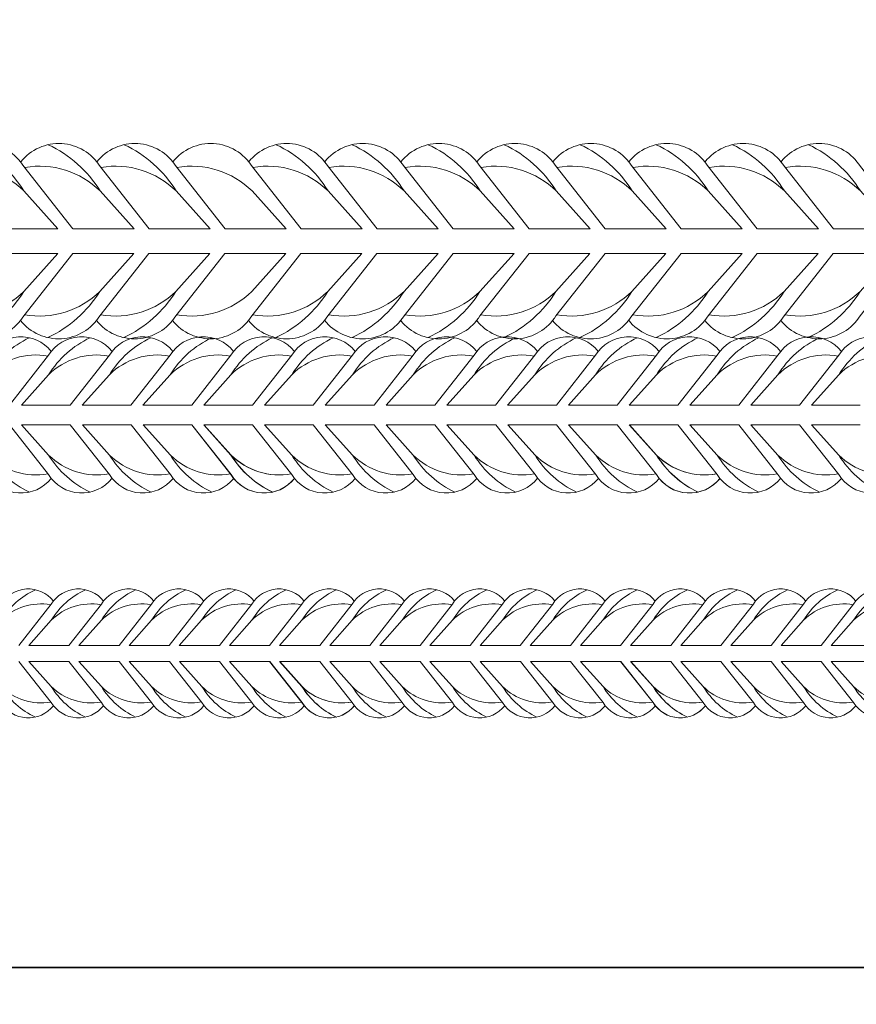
# Model space of a CAD drawing. Extents: x -764262 to 2885205, y 359641 to 616597.
# Tile 29 of 97: x 663198 to 663546, y 429376 to 429785. Entities that reach past the tile are written whole.
import ezdxf

# ---------------------------------------------------------------- set-up
doc = ezdxf.new("R2010")
doc.units = 0
doc.header["$LTSCALE"] = 50
doc.header["$MEASUREMENT"] = 0
doc.layers.get('0').update_dxf_attribs({"linetype": 'CONTINUOUS', "lineweight": 15})
doc.layers.get('DEFPOINTS').update_dxf_attribs({"linetype": 'CONTINUOUS'})
doc.layers.add('gorunus', color=11, linetype='CONTINUOUS')
doc.layers.add('MIM_DUVAR_WALL_50', color=7, linetype='CONTINUOUS', lineweight=30)
doc.styles.add('Arial straight', font='isocpeur.ttf')
doc.dimstyles.new('M 1_25', dxfattribs={"dimtxt": 200, "dimasz": 200, "dimexe": 100, "dimexo": 300, "dimgap": 50, "dimtad": 0, "dimdec": 0, "dimlfac": 0.25, "dimtxsty": 'Arial straight', "dimcen": 1, "dimdle": 100, "dimadec": 0, "dimazin": 0, "dimtfac": 1, "dimtdec": 0, "dimtmove": 0, "dimatfit": 3, "dimldrblk": 'DOTSMALL', "dimfxl": 5, "dimarcsym": 0})

# ---------------------------------------------------------------- blocks, each defined once
blk = doc.blocks.new('8нн')
for points in [[(838844.28, -188517.77), (838860.91, -188496.64, -0.519259), (838887.78, -188495.04, -0.519259)], [(838849.39, -188517.77), (838860.91, -188504.9, -0.146099), (838878.52, -188489.24, 4.502796)], [(838870.02, -188517.77), (838886.65, -188496.64, -0.519259), (838913.51, -188495.04, -0.519259)], [(838875.13, -188517.77), (838886.65, -188504.9, -0.146099), (838904.25, -188489.24, 4.502796)], [(838895.76, -188517.77), (838912.39, -188496.64, -0.519259), (838939.25, -188495.04, -0.519259)], [(838900.87, -188517.77), (838912.39, -188504.9, -0.146099), (838929.99, -188489.24, 4.502796)], [(838921.5, -188517.77), (838938.13, -188496.64, -0.519259), (838964.99, -188495.04, -0.519259)], [(838926.6, -188517.77), (838938.13, -188504.9, -0.146099), (838955.73, -188489.24, 4.502796)], [(838947.24, -188517.77), (838963.86, -188496.64, -0.519259), (838990.73, -188495.04, -0.519259)], [(838952.34, -188517.77), (838963.86, -188504.9, -0.146099), (838981.47, -188489.24, 4.502796)], [(838972.97, -188517.77), (838989.6, -188496.64, -0.519259), (839016.47, -188495.04, -0.519259)], [(838978.08, -188517.77), (838989.6, -188504.9, -0.146099), (839007.21, -188489.24, 4.502796)], [(838998.71, -188517.77), (839015.34, -188496.64, -0.519259), (839042.2, -188495.04, -0.519259)], [(838998.71, -188517.77), (839015.34, -188496.64, -0.519259), (839042.2, -188495.04, -0.519259)], [(839003.82, -188517.77), (839015.34, -188504.9, -0.146099), (839032.94, -188489.24, 4.502796)], [(839003.82, -188517.77), (839015.34, -188504.9, -0.146099), (839032.94, -188489.24, 4.502796)], [(839024.45, -188517.77), (839041.08, -188496.64, -0.519259), (839067.94, -188495.04, -0.519259)], [(839029.56, -188517.77), (839041.08, -188504.9, -0.146099), (839058.68, -188489.24, 4.502796)], [(839050.19, -188517.77), (839066.82, -188496.64, -0.519259), (839093.68, -188495.04, -0.519259)], [(839055.29, -188517.77), (839066.82, -188504.9, -0.146099), (839084.42, -188489.24, 4.502796)], [(839075.93, -188517.77), (839092.55, -188496.64, -0.519259), (839119.42, -188495.04, -0.519259)], [(839081.03, -188517.77), (839092.55, -188504.9, -0.146099), (839110.16, -188489.24, 4.502796)], [(839101.66, -188517.77), (839118.29, -188496.64, -0.519259), (839145.16, -188495.04, -0.519259)], [(839106.77, -188517.77), (839118.29, -188504.9, -0.146099), (839135.9, -188489.24, 4.502796)], [(839127.4, -188517.77), (839144.03, -188496.64, -0.519259), (839170.89, -188495.04, -0.519259)], [(839132.51, -188517.77), (839144.03, -188504.9, -0.146099), (839161.63, -188489.24, 4.502796)], [(839153.14, -188517.77), (839169.77, -188496.64, -0.519259), (839196.63, -188495.04, -0.519259)], [(839158.24, -188517.77), (839169.77, -188504.9, -0.146099), (839187.37, -188489.24, 4.502796)], [(839178.88, -188517.77), (839195.51, -188496.64, -0.519259), (839222.37, -188495.04, -0.519259)], [(839178.88, -188517.77), (839195.51, -188496.64, -0.519259), (839222.37, -188495.04, -0.519259)], [(839183.98, -188517.77), (839195.51, -188504.9, -0.146099), (839213.11, -188489.24, 4.502796)], [(839183.98, -188517.77), (839195.51, -188504.9, -0.146099), (839213.11, -188489.24, 4.502796)], [(839204.62, -188517.77), (839221.24, -188496.64, -0.519259), (839248.11, -188495.04, -0.519259)], [(839209.72, -188517.77), (839221.24, -188504.9, -0.146099), (839238.85, -188489.24, 4.502796)], [(839230.35, -188517.77), (839246.98, -188496.64, -0.519259), (839273.85, -188495.04, -0.519259)], [(839235.46, -188517.77), (839246.98, -188504.9, -0.146099), (839264.59, -188489.24, 4.502796)], [(839256.09, -188517.77), (839272.72, -188496.64, -0.519259), (839299.58, -188495.04, -0.519259)], [(839261.2, -188517.77), (839272.72, -188504.9, -0.146099), (839290.32, -188489.24, 4.502796)], [(839281.83, -188517.77), (839298.46, -188496.64, -0.519259), (839325.32, -188495.04, -0.519259)], [(839286.93, -188517.77), (839298.46, -188504.9, -0.146099), (839316.06, -188489.24, 4.502796)], [(838849.39, -188517.77), (838860.91, -188504.9, -0.242936), (838886.4, -188496.96, -0.242936)], [(838875.13, -188517.77), (838886.65, -188504.9, -0.242936), (838912.14, -188496.96, -0.242936)], [(838900.87, -188517.77), (838912.39, -188504.9, -0.242936), (838937.88, -188496.96, -0.242936)], [(838926.6, -188517.77), (838938.13, -188504.9, -0.242936), (838963.61, -188496.96, -0.242936)], [(838952.34, -188517.77), (838963.86, -188504.9, -0.242936), (838989.35, -188496.96, -0.242936)], [(838978.08, -188517.77), (838989.6, -188504.9, -0.242936), (839015.09, -188496.96, -0.242936)], [(839003.82, -188517.77), (839015.34, -188504.9, -0.242936), (839040.83, -188496.96, -0.242936)], [(839003.82, -188517.77), (839015.34, -188504.9, -0.242936), (839040.83, -188496.96, -0.242936)], [(839029.56, -188517.77), (839041.08, -188504.9, -0.242936), (839066.57, -188496.96, -0.242936)], [(839055.29, -188517.77), (839066.82, -188504.9, -0.242936), (839092.3, -188496.96, -0.242936)], [(839081.03, -188517.77), (839092.55, -188504.9, -0.242936), (839118.04, -188496.96, -0.242936)], [(839106.77, -188517.77), (839118.29, -188504.9, -0.242936), (839143.78, -188496.96, -0.242936)], [(839132.51, -188517.77), (839144.03, -188504.9, -0.242936), (839169.52, -188496.96, -0.242936)], [(839158.24, -188517.77), (839169.77, -188504.9, -0.242936), (839195.26, -188496.96, -0.242936)], [(839183.98, -188517.77), (839195.51, -188504.9, -0.242936), (839220.99, -188496.96, -0.242936)], [(839183.98, -188517.77), (839195.51, -188504.9, -0.242936), (839220.99, -188496.96, -0.242936)], [(839209.72, -188517.77), (839221.24, -188504.9, -0.242936), (839246.73, -188496.96, -0.242936)], [(839235.46, -188517.77), (839246.98, -188504.9, -0.242936), (839272.47, -188496.96, -0.242936)], [(839261.2, -188517.77), (839272.72, -188504.9, -0.242936), (839298.21, -188496.96, -0.242936)], [(839286.93, -188517.77), (839298.46, -188504.9, -0.242936), (839323.94, -188496.96, -0.242936)], [(838844.28, -188526.03), (838860.91, -188547.16, 0.519259), (838887.78, -188548.76, 0.519259)], [(838849.39, -188526.03), (838860.91, -188538.9, 0.242936), (838886.4, -188546.85, 0.242936)], [(838849.39, -188526.03), (838860.91, -188538.9, 0.146099), (838878.52, -188554.57, -4.502796)], [(838870.02, -188526.03), (838886.65, -188547.16, 0.519259), (838913.51, -188548.76, 0.519259)], [(838875.13, -188526.03), (838886.65, -188538.9, 0.242936), (838912.14, -188546.85, 0.242936)], [(838875.13, -188526.03), (838886.65, -188538.9, 0.146099), (838904.25, -188554.57, -4.502796)], [(838895.76, -188526.03), (838912.39, -188547.16, 0.519259), (838939.25, -188548.76, 0.519259)], [(838900.87, -188526.03), (838912.39, -188538.9, 0.242936), (838937.88, -188546.85, 0.242936)], [(838900.87, -188526.03), (838912.39, -188538.9, 0.146099), (838929.99, -188554.57, -4.502796)], [(838921.5, -188526.03), (838938.13, -188547.16, 0.520542), (838965.03, -188548.71, 0.520542)], [(838926.6, -188526.03), (838938.13, -188538.9, 0.243606), (838963.69, -188546.83, 0.243606)], [(838926.6, -188526.03), (838938.13, -188538.9, 0.146099), (838955.73, -188554.57, -4.502796)], [(838947.32, -188526.03), (838963.95, -188547.16, 0.519259), (838990.81, -188548.76, 0.519259)], [(838952.42, -188526.03), (838963.95, -188538.9, 0.242936), (838989.43, -188546.85, 0.242936)], [(838952.42, -188526.03), (838963.95, -188538.9, 0.146099), (838981.55, -188554.57, -4.502796)], [(838973.06, -188526.03), (838989.69, -188547.16, 0.519259), (839016.55, -188548.76, 0.519259)], [(838978.16, -188526.03), (838989.69, -188538.9, 0.242936), (839015.17, -188546.85, 0.242936)], [(838978.16, -188526.03), (838989.69, -188538.9, 0.146099), (839007.29, -188554.57, -4.502796)], [(838998.71, -188526.03), (839015.34, -188547.16, 0.519259), (839042.2, -188548.76, 0.519259)], [(838998.79, -188526.03), (839015.42, -188547.16, 0.519259), (839042.29, -188548.76, 0.519259)], [(839003.82, -188526.03), (839015.34, -188538.9, 0.242936), (839040.83, -188546.85, 0.242936)], [(839003.82, -188526.03), (839015.34, -188538.9, 0.146099), (839032.94, -188554.57, -4.502796)], [(839003.9, -188526.03), (839015.42, -188538.9, 0.242936), (839040.91, -188546.85, 0.242936)], [(839003.9, -188526.03), (839015.42, -188538.9, 0.146099), (839033.03, -188554.57, -4.502796)], [(839024.45, -188526.03), (839041.08, -188547.16, 0.519259), (839067.94, -188548.76, 0.519259)], [(839029.56, -188526.03), (839041.08, -188538.9, 0.242936), (839066.57, -188546.85, 0.242936)], [(839029.56, -188526.03), (839041.08, -188538.9, 0.146099), (839058.68, -188554.57, -4.502796)], [(839050.19, -188526.03), (839066.82, -188547.16, 0.519259), (839093.68, -188548.76, 0.519259)], [(839055.29, -188526.03), (839066.82, -188538.9, 0.242936), (839092.3, -188546.85, 0.242936)], [(839055.29, -188526.03), (839066.82, -188538.9, 0.146099), (839084.42, -188554.57, -4.502796)], [(839075.93, -188526.03), (839092.55, -188547.16, 0.519259), (839119.42, -188548.76, 0.519259)], [(839081.03, -188526.03), (839092.55, -188538.9, 0.242936), (839118.04, -188546.85, 0.242936)], [(839081.03, -188526.03), (839092.55, -188538.9, 0.146099), (839110.16, -188554.57, -4.502796)], [(839101.66, -188526.03), (839118.29, -188547.16, 0.520542), (839145.2, -188548.71, 0.520542)], [(839106.77, -188526.03), (839118.29, -188538.9, 0.243606), (839143.85, -188546.83, 0.243606)], [(839106.77, -188526.03), (839118.29, -188538.9, 0.146099), (839135.9, -188554.57, -4.502796)], [(839127.48, -188526.03), (839144.11, -188547.16, 0.519259), (839170.98, -188548.76, 0.519259)], [(839132.59, -188526.03), (839144.11, -188538.9, 0.242936), (839169.6, -188546.85, 0.242936)], [(839132.59, -188526.03), (839144.11, -188538.9, 0.146099), (839161.72, -188554.57, -4.502796)], [(839153.22, -188526.03), (839169.85, -188547.16, 0.519259), (839196.71, -188548.76, 0.519259)], [(839158.33, -188526.03), (839169.85, -188538.9, 0.242936), (839195.34, -188546.85, 0.242936)], [(839158.33, -188526.03), (839169.85, -188538.9, 0.146099), (839187.45, -188554.57, -4.502796)], [(839178.88, -188526.03), (839195.51, -188547.16, 0.519259), (839222.37, -188548.76, 0.519259)], [(839178.96, -188526.03), (839195.59, -188547.16, 0.519259), (839222.45, -188548.76, 0.519259)], [(839183.98, -188526.03), (839195.51, -188538.9, 0.242936), (839220.99, -188546.85, 0.242936)], [(839183.98, -188526.03), (839195.51, -188538.9, 0.146099), (839213.11, -188554.57, -4.502796)], [(839184.07, -188526.03), (839195.59, -188538.9, 0.242936), (839221.08, -188546.85, 0.242936)], [(839184.07, -188526.03), (839195.59, -188538.9, 0.146099), (839213.19, -188554.57, -4.502796)], [(839204.62, -188526.03), (839221.24, -188547.16, 0.519259), (839248.11, -188548.76, 0.519259)], [(839209.72, -188526.03), (839221.24, -188538.9, 0.242936), (839246.73, -188546.85, 0.242936)], [(839209.72, -188526.03), (839221.24, -188538.9, 0.146099), (839238.85, -188554.57, -4.502796)], [(839230.35, -188526.03), (839246.98, -188547.16, 0.519259), (839273.85, -188548.76, 0.519259)], [(839235.46, -188526.03), (839246.98, -188538.9, 0.242936), (839272.47, -188546.85, 0.242936)], [(839235.46, -188526.03), (839246.98, -188538.9, 0.146099), (839264.59, -188554.57, -4.502796)], [(839256.09, -188526.03), (839272.72, -188547.16, 0.519259), (839299.58, -188548.76, 0.519259)], [(839261.2, -188526.03), (839272.72, -188538.9, 0.242936), (839298.21, -188546.85, 0.242936)], [(839261.2, -188526.03), (839272.72, -188538.9, 0.146099), (839290.32, -188554.57, -4.502796)], [(839281.83, -188526.03), (839298.46, -188547.16, 0.520542), (839325.36, -188548.71, 0.520542)], [(839286.93, -188526.03), (839298.46, -188538.9, 0.243606), (839324.02, -188546.83, 0.243606)], [(839286.93, -188526.03), (839298.46, -188538.9, 0.146099), (839316.06, -188554.57, -4.502796)]]:
    blk.add_lwpolyline(points, format="xyb")
for points in [[(838875.13, -188517.77), (838895.76, -188517.77)], [(838900.87, -188517.77), (838921.5, -188517.77)], [(838926.6, -188517.77), (838947.24, -188517.77)], [(838952.34, -188517.77), (838972.97, -188517.77)], [(838978.08, -188517.77), (838998.71, -188517.77)], [(839003.82, -188517.77), (839024.45, -188517.77)], [(839029.56, -188517.77), (839050.19, -188517.77)], [(839055.29, -188517.77), (839075.93, -188517.77)], [(839081.03, -188517.77), (839101.66, -188517.77)], [(839106.77, -188517.77), (839127.4, -188517.77)], [(839132.51, -188517.77), (839153.14, -188517.77)], [(839158.24, -188517.77), (839178.88, -188517.77)], [(839183.98, -188517.77), (839204.62, -188517.77)], [(839209.72, -188517.77), (839230.35, -188517.77)], [(839235.46, -188517.77), (839256.09, -188517.77)], [(839261.2, -188517.77), (839281.83, -188517.77)], [(839286.93, -188517.77), (839307.57, -188517.77)], [(838875.13, -188526.03), (838895.76, -188526.03)], [(838900.87, -188526.03), (838921.5, -188526.03)], [(838926.6, -188526.03), (838947.32, -188526.03)], [(838952.42, -188526.03), (838973.06, -188526.03)], [(838978.16, -188526.03), (838998.79, -188526.03)], [(839003.9, -188526.03), (839024.53, -188526.03)], [(839029.56, -188526.03), (839050.19, -188526.03)], [(839055.29, -188526.03), (839075.93, -188526.03)], [(839081.03, -188526.03), (839101.66, -188526.03)], [(839106.77, -188526.03), (839127.48, -188526.03)], [(839132.59, -188526.03), (839153.22, -188526.03)], [(839158.33, -188526.03), (839178.96, -188526.03)], [(839184.07, -188526.03), (839204.7, -188526.03)], [(839209.72, -188526.03), (839230.35, -188526.03)], [(839235.46, -188526.03), (839256.09, -188526.03)], [(839261.2, -188526.03), (839281.83, -188526.03)], [(839286.93, -188526.03), (839307.65, -188526.03)]]:
    blk.add_lwpolyline(points)
blk = doc.blocks.new('05899')
for points in [[(834428.63, -188164.71), (834448.79, -188139.1, -0.519259), (834481.34, -188137.17, -0.519259)], [(834434.82, -188164.71), (834448.79, -188149.12, -0.146099), (834470.12, -188130.13, 4.502796)], [(834459.83, -188164.71), (834479.98, -188139.1, -0.519259), (834512.53, -188137.17, -0.519259)], [(834466.01, -188164.71), (834479.98, -188149.12, -0.146099), (834501.31, -188130.13, 4.502796)], [(834491.02, -188164.71), (834511.17, -188139.1, -0.519259), (834543.72, -188137.17, -0.519259)], [(834497.2, -188164.71), (834511.17, -188149.12, -0.146099), (834532.5, -188130.13, 4.502796)], [(834522.21, -188164.71), (834542.36, -188139.1, -0.519259), (834574.91, -188137.17, -0.519259)], [(834528.39, -188164.71), (834542.36, -188149.12, -0.146099), (834563.69, -188130.13, 4.502796)], [(834553.4, -188164.71), (834573.55, -188139.1, -0.519259), (834606.1, -188137.17, -0.519259)], [(834553.4, -188164.71), (834573.55, -188139.1, -0.519259), (834606.1, -188137.17, -0.519259)], [(834559.58, -188164.71), (834573.55, -188149.12, -0.146099), (834594.88, -188130.13, 4.502796)], [(834559.58, -188164.71), (834573.55, -188149.12, -0.146099), (834594.88, -188130.13, 4.502796)], [(834584.59, -188164.71), (834604.74, -188139.1, -0.519259), (834637.29, -188137.17, -0.519259)], [(834590.78, -188164.71), (834604.74, -188149.12, -0.146099), (834626.07, -188130.13, 4.502796)], [(834615.78, -188164.71), (834635.93, -188139.1, -0.519259), (834668.49, -188137.17, -0.519259)], [(834621.97, -188164.71), (834635.93, -188149.12, -0.146099), (834657.26, -188130.13, 4.502796)], [(834646.97, -188164.71), (834667.12, -188139.1, -0.519259), (834699.68, -188137.17, -0.519259)], [(834653.16, -188164.71), (834667.12, -188149.12, -0.146099), (834688.45, -188130.13, 4.502796)], [(834678.16, -188164.71), (834698.31, -188139.1, -0.519259), (834730.87, -188137.17, -0.519259)], [(834684.35, -188164.71), (834698.31, -188149.12, -0.146099), (834719.65, -188130.13, 4.502796)], [(834709.35, -188164.71), (834729.5, -188139.1, -0.519259), (834762.06, -188137.17, -0.519259)], [(834715.54, -188164.71), (834729.5, -188149.12, -0.146099), (834750.84, -188130.13, 4.502796)], [(834740.54, -188164.71), (834760.69, -188139.1, -0.519259), (834793.25, -188137.17, -0.519259)], [(834746.73, -188164.71), (834760.69, -188149.12, -0.146099), (834782.03, -188130.13, 4.502796)], [(834771.73, -188164.71), (834791.89, -188139.1, -0.519259), (834824.44, -188137.17, -0.519259)], [(834771.73, -188164.71), (834791.89, -188139.1, -0.519259), (834824.44, -188137.17, -0.519259)], [(834777.92, -188164.71), (834791.89, -188149.12, -0.146099), (834813.22, -188130.13, 4.502796)], [(834777.92, -188164.71), (834791.89, -188149.12, -0.146099), (834813.22, -188130.13, 4.502796)], [(834802.93, -188164.71), (834823.08, -188139.1, -0.519259), (834855.63, -188137.17, -0.519259)], [(834809.11, -188164.71), (834823.08, -188149.12, -0.146099), (834844.41, -188130.13, 4.502796)], [(834834.12, -188164.71), (834854.27, -188139.1, -0.519259), (834886.82, -188137.17, -0.519259)], [(834840.3, -188164.71), (834854.27, -188149.12, -0.146099), (834875.6, -188130.13, 4.502796)], [(834865.31, -188164.71), (834885.46, -188139.1, -0.519259), (834918.01, -188137.17, -0.519259)], [(834871.49, -188164.71), (834885.46, -188149.12, -0.146099), (834906.79, -188130.13, 4.502796)], [(834434.82, -188164.71), (834448.79, -188149.12, -0.242936), (834479.67, -188139.49, -0.242936)], [(834466.01, -188164.71), (834479.98, -188149.12, -0.242936), (834510.86, -188139.49, -0.242936)], [(834497.2, -188164.71), (834511.17, -188149.12, -0.242936), (834542.05, -188139.49, -0.242936)], [(834528.39, -188164.71), (834542.36, -188149.12, -0.242936), (834573.25, -188139.49, -0.242936)], [(834559.58, -188164.71), (834573.55, -188149.12, -0.242936), (834604.44, -188139.49, -0.242936)], [(834559.58, -188164.71), (834573.55, -188149.12, -0.242936), (834604.44, -188139.49, -0.242936)], [(834590.78, -188164.71), (834604.74, -188149.12, -0.242936), (834635.63, -188139.49, -0.242936)], [(834621.97, -188164.71), (834635.93, -188149.12, -0.242936), (834666.82, -188139.49, -0.242936)], [(834653.16, -188164.71), (834667.12, -188149.12, -0.242936), (834698.01, -188139.49, -0.242936)], [(834684.35, -188164.71), (834698.31, -188149.12, -0.242936), (834729.2, -188139.49, -0.242936)], [(834715.54, -188164.71), (834729.5, -188149.12, -0.242936), (834760.39, -188139.49, -0.242936)], [(834746.73, -188164.71), (834760.69, -188149.12, -0.242936), (834791.58, -188139.49, -0.242936)], [(834777.92, -188164.71), (834791.89, -188149.12, -0.242936), (834822.77, -188139.49, -0.242936)], [(834777.92, -188164.71), (834791.89, -188149.12, -0.242936), (834822.77, -188139.49, -0.242936)], [(834809.11, -188164.71), (834823.08, -188149.12, -0.242936), (834853.96, -188139.49, -0.242936)], [(834840.3, -188164.71), (834854.27, -188149.12, -0.242936), (834885.15, -188139.49, -0.242936)], [(834871.49, -188164.71), (834885.46, -188149.12, -0.242936), (834916.34, -188139.49, -0.242936)], [(834428.63, -188174.72), (834448.79, -188200.33, 0.519259), (834481.34, -188202.27, 0.519259)], [(834434.82, -188174.72), (834448.79, -188190.32, 0.242936), (834479.67, -188199.94, 0.242936)], [(834434.82, -188174.72), (834448.79, -188190.32, 0.146099), (834470.12, -188209.3, -4.502796)], [(834459.83, -188174.72), (834479.98, -188200.33, 0.520542), (834512.58, -188202.21, 0.520542)], [(834466.01, -188174.72), (834479.98, -188190.32, 0.243606), (834510.95, -188199.93, 0.243606)], [(834466.01, -188174.72), (834479.98, -188190.32, 0.146099), (834501.31, -188209.3, -4.502796)], [(834491.12, -188174.72), (834511.27, -188200.33, 0.519259), (834543.82, -188202.27, 0.519259)], [(834497.3, -188174.72), (834511.27, -188190.32, 0.242936), (834542.15, -188199.94, 0.242936)], [(834497.3, -188174.72), (834511.27, -188190.32, 0.146099), (834532.6, -188209.3, -4.502796)], [(834522.31, -188174.72), (834542.46, -188200.33, 0.519259), (834575.01, -188202.27, 0.519259)], [(834528.49, -188174.72), (834542.46, -188190.32, 0.242936), (834573.35, -188199.94, 0.242936)], [(834528.49, -188174.72), (834542.46, -188190.32, 0.146099), (834563.79, -188209.3, -4.502796)], [(834553.4, -188174.72), (834573.55, -188200.33, 0.519259), (834606.1, -188202.27, 0.519259)], [(834553.5, -188174.72), (834573.65, -188200.33, 0.519259), (834606.2, -188202.27, 0.519259)], [(834559.58, -188174.72), (834573.55, -188190.32, 0.242936), (834604.44, -188199.94, 0.242936)], [(834559.58, -188174.72), (834573.55, -188190.32, 0.146099), (834594.88, -188209.3, -4.502796)], [(834559.68, -188174.72), (834573.65, -188190.32, 0.242936), (834604.54, -188199.94, 0.242936)], [(834559.68, -188174.72), (834573.65, -188190.32, 0.146099), (834594.98, -188209.3, -4.502796)], [(834584.59, -188174.72), (834604.74, -188200.33, 0.519259), (834637.29, -188202.27, 0.519259)], [(834590.78, -188174.72), (834604.74, -188190.32, 0.242936), (834635.63, -188199.94, 0.242936)], [(834590.78, -188174.72), (834604.74, -188190.32, 0.146099), (834626.07, -188209.3, -4.502796)], [(834615.78, -188174.72), (834635.93, -188200.33, 0.519259), (834668.49, -188202.27, 0.519259)], [(834621.97, -188174.72), (834635.93, -188190.32, 0.242936), (834666.82, -188199.94, 0.242936)], [(834621.97, -188174.72), (834635.93, -188190.32, 0.146099), (834657.26, -188209.3, -4.502796)], [(834646.97, -188174.72), (834667.12, -188200.33, 0.519259), (834699.68, -188202.27, 0.519259)], [(834653.16, -188174.72), (834667.12, -188190.32, 0.242936), (834698.01, -188199.94, 0.242936)], [(834653.16, -188174.72), (834667.12, -188190.32, 0.146099), (834688.45, -188209.3, -4.502796)], [(834678.16, -188174.72), (834698.31, -188200.33, 0.520542), (834730.92, -188202.21, 0.520542)], [(834684.35, -188174.72), (834698.31, -188190.32, 0.243606), (834729.29, -188199.93, 0.243606)], [(834684.35, -188174.72), (834698.31, -188190.32, 0.146099), (834719.65, -188209.3, -4.502796)], [(834709.45, -188174.72), (834729.6, -188200.33, 0.519259), (834762.16, -188202.27, 0.519259)], [(834715.64, -188174.72), (834729.6, -188190.32, 0.242936), (834760.49, -188199.94, 0.242936)], [(834715.64, -188174.72), (834729.6, -188190.32, 0.146099), (834750.94, -188209.3, -4.502796)], [(834740.64, -188174.72), (834760.79, -188200.33, 0.519259), (834793.35, -188202.27, 0.519259)], [(834746.83, -188174.72), (834760.79, -188190.32, 0.242936), (834791.68, -188199.94, 0.242936)], [(834746.83, -188174.72), (834760.79, -188190.32, 0.146099), (834782.13, -188209.3, -4.502796)], [(834771.73, -188174.72), (834791.89, -188200.33, 0.519259), (834824.44, -188202.27, 0.519259)], [(834771.83, -188174.72), (834791.99, -188200.33, 0.519259), (834824.54, -188202.27, 0.519259)], [(834777.92, -188174.72), (834791.89, -188190.32, 0.242936), (834822.77, -188199.94, 0.242936)], [(834777.92, -188174.72), (834791.89, -188190.32, 0.146099), (834813.22, -188209.3, -4.502796)], [(834778.02, -188174.72), (834791.99, -188190.32, 0.242936), (834822.87, -188199.94, 0.242936)], [(834778.02, -188174.72), (834791.99, -188190.32, 0.146099), (834813.32, -188209.3, -4.502796)], [(834802.93, -188174.72), (834823.08, -188200.33, 0.519259), (834855.63, -188202.27, 0.519259)], [(834809.11, -188174.72), (834823.08, -188190.32, 0.242936), (834853.96, -188199.94, 0.242936)], [(834809.11, -188174.72), (834823.08, -188190.32, 0.146099), (834844.41, -188209.3, -4.502796)], [(834834.12, -188174.72), (834854.27, -188200.33, 0.519259), (834886.82, -188202.27, 0.519259)], [(834840.3, -188174.72), (834854.27, -188190.32, 0.242936), (834885.15, -188199.94, 0.242936)], [(834840.3, -188174.72), (834854.27, -188190.32, 0.146099), (834875.6, -188209.3, -4.502796)], [(834865.31, -188174.72), (834885.46, -188200.33, 0.519259), (834918.01, -188202.27, 0.519259)], [(834871.49, -188174.72), (834885.46, -188190.32, 0.242936), (834916.34, -188199.94, 0.242936)], [(834871.49, -188174.72), (834885.46, -188190.32, 0.146099), (834906.79, -188209.3, -4.502796)]]:
    blk.add_lwpolyline(points, format="xyb")
for points in [[(834466.01, -188164.71), (834491.02, -188164.71)], [(834497.2, -188164.71), (834522.21, -188164.71)], [(834528.39, -188164.71), (834553.4, -188164.71)], [(834559.58, -188164.71), (834584.59, -188164.71)], [(834590.78, -188164.71), (834615.78, -188164.71)], [(834621.97, -188164.71), (834646.97, -188164.71)], [(834653.16, -188164.71), (834678.16, -188164.71)], [(834684.35, -188164.71), (834709.35, -188164.71)], [(834715.54, -188164.71), (834740.54, -188164.71)], [(834746.73, -188164.71), (834771.73, -188164.71)], [(834777.92, -188164.71), (834802.93, -188164.71)], [(834809.11, -188164.71), (834834.12, -188164.71)], [(834840.3, -188164.71), (834865.31, -188164.71)], [(834871.49, -188164.71), (834896.5, -188164.71)], [(834466.01, -188174.72), (834491.12, -188174.72)], [(834497.3, -188174.72), (834522.31, -188174.72)], [(834528.49, -188174.72), (834553.5, -188174.72)], [(834559.68, -188174.72), (834584.69, -188174.72)], [(834590.78, -188174.72), (834615.78, -188174.72)], [(834621.97, -188174.72), (834646.97, -188174.72)], [(834653.16, -188174.72), (834678.16, -188174.72)], [(834684.35, -188174.72), (834709.45, -188174.72)], [(834715.64, -188174.72), (834740.64, -188174.72)], [(834746.83, -188174.72), (834771.83, -188174.72)], [(834778.02, -188174.72), (834803.03, -188174.72)], [(834809.11, -188174.72), (834834.12, -188174.72)], [(834840.3, -188174.72), (834865.31, -188174.72)], [(834871.49, -188174.72), (834896.5, -188174.72)]]:
    blk.add_lwpolyline(points)
blk = doc.blocks.new('*D681')
at = {"color": 0, "lineweight": -2, "transparency": 16777216}
for p, q in [((662876.67, 430711.62), (662876.67, 428679.05)), ((664172.67, 428902.51), (664172.67, 428679.05)), ((663076.67, 428779.05), (663274.67, 428779.05)), ((663972.67, 428779.05), (663774.67, 428779.05))]:
    blk.add_line(p, q, dxfattribs=at)
at = {"color": 0, "transparency": 16777216}
for points in [[(663076.67, 428812.39), (663076.67, 428745.72), (662876.67, 428779.05)], [(663972.67, 428812.39), (663972.67, 428745.72), (664172.67, 428779.05)]]:
    blk.add_solid(points, dxfattribs=at)
at = {"layer": 'DEFPOINTS', "color": 0, "transparency": 16777216}
for p in [(662876.67, 431011.62), (664172.67, 429202.51), (664172.67, 428779.05)]:
    blk.add_point(p, dxfattribs=at)
at = {"color": 0, "transparency": 16777216, "insert": (663524.67, 428779.05), "char_height": 200, "attachment_point": 5, "style": 'Arial straight'}
blk.add_mtext('400', dxfattribs=at)
blk = doc.blocks.new('_DotSmall')
at = {"color": 0, "linetype": 'ByBlock', "const_width": 0.5}
blk.add_lwpolyline([(-0.0625, 0, 1), (0.0625, 0, 1)], format="xyb", close=True, dxfattribs=at)

msp = doc.modelspace()

# ---------------------------------------------------------------- linework, layer by layer
for points in [[(663219.906, 429698.457), (663199.503, 429724.384, 0.5192585), (663166.541, 429726.348, 0.5192585)], [(663213.642, 429698.457), (663199.503, 429714.246, 0.1460986), (663177.904, 429733.468, -4.5027961)], [(663251.588, 429698.457), (663231.185, 429724.384, 0.5192585), (663198.224, 429726.348, 0.5192585)], [(663251.588, 429698.457), (663231.185, 429724.384, 0.5192585), (663198.224, 429726.348, 0.5192585)], [(663245.324, 429698.457), (663231.185, 429714.246, 0.1460986), (663209.586, 429733.468, -4.5027961)], [(663245.324, 429698.457), (663231.185, 429714.246, 0.1460986), (663209.586, 429733.468, -4.5027961)], [(663283.169, 429698.457), (663262.766, 429724.384, 0.5192585), (663229.804, 429726.348, 0.5192585)], [(663276.905, 429698.457), (663262.766, 429714.246, 0.1460986), (663241.167, 429733.468, -4.5027961)], [(663314.75, 429698.457), (663294.347, 429724.384, 0.5192585), (663261.385, 429726.348, 0.5192585)], [(663314.75, 429698.457), (663294.347, 429724.384, 0.5192585), (663261.385, 429726.348, 0.5192585)], [(663346.331, 429698.457), (663325.927, 429724.384, 0.5192585), (663292.966, 429726.348, 0.5192585)], [(663340.067, 429698.457), (663325.927, 429714.246, 0.1460986), (663304.328, 429733.468, -4.5027961)], [(663377.911, 429698.457), (663357.508, 429724.384, 0.5192585), (663324.547, 429726.348, 0.5192585)], [(663371.648, 429698.457), (663357.508, 429714.246, 0.1460986), (663335.909, 429733.468, -4.5027961)], [(663409.593, 429698.457), (663389.19, 429724.384, 0.5192585), (663356.229, 429726.348, 0.5192585)], [(663409.593, 429698.457), (663389.19, 429724.384, 0.5192585), (663356.229, 429726.348, 0.5192585)], [(663403.33, 429698.457), (663389.19, 429714.246, 0.1460986), (663367.591, 429733.468, -4.5027961)], [(663403.33, 429698.457), (663389.19, 429714.246, 0.1460986), (663367.591, 429733.468, -4.5027961)], [(663441.174, 429698.457), (663420.771, 429724.384, 0.5192585), (663387.809, 429726.348, 0.5192585)], [(663434.91, 429698.457), (663420.771, 429714.246, 0.1460986), (663399.172, 429733.468, -4.5027961)], [(663472.755, 429698.457), (663452.352, 429724.384, 0.5192585), (663419.39, 429726.348, 0.5192585)], [(663466.491, 429698.457), (663452.352, 429714.246, 0.1460986), (663430.752, 429733.468, -4.5027961)], [(663504.336, 429698.457), (663483.933, 429724.384, 0.5192585), (663450.971, 429726.348, 0.5192585)], [(663498.072, 429698.457), (663483.933, 429714.246, 0.1460986), (663462.333, 429733.468, -4.5027961)], [(663536.018, 429698.457), (663515.615, 429724.384, 0.5192585), (663482.653, 429726.348, 0.5192585)], [(663536.018, 429698.457), (663515.615, 429724.384, 0.5192585), (663482.653, 429726.348, 0.5192585)], [(663529.754, 429698.457), (663515.615, 429714.246, 0.1460986), (663494.015, 429733.468, -4.5027961)], [(663529.754, 429698.457), (663515.615, 429714.246, 0.1460986), (663494.015, 429733.468, -4.5027961)], [(663567.599, 429698.457), (663547.195, 429724.384, 0.5192585), (663514.234, 429726.348, 0.5192585)], [(663561.335, 429698.457), (663547.195, 429714.246, 0.1460986), (663525.596, 429733.468, -4.5027961)], [(663213.642, 429698.457), (663199.503, 429714.246, 0.2429363), (663168.23, 429723.993, 0.2429363)], [(663245.324, 429698.457), (663231.185, 429714.246, 0.2429363), (663199.912, 429723.993, 0.2429363)], [(663245.324, 429698.457), (663231.185, 429714.246, 0.2429363), (663199.912, 429723.993, 0.2429363)], [(663276.905, 429698.457), (663262.766, 429714.246, 0.2429363), (663231.493, 429723.993, 0.2429363)], [(663308.486, 429698.457), (663294.347, 429714.246, 0.2429363), (663263.074, 429723.993, 0.2429363)], [(663340.067, 429698.457), (663325.927, 429714.246, 0.2429363), (663294.655, 429723.993, 0.2429363)], [(663371.648, 429698.457), (663357.508, 429714.246, 0.2429363), (663326.235, 429723.993, 0.2429363)], [(663403.33, 429698.457), (663389.19, 429714.246, 0.2429363), (663357.917, 429723.993, 0.2429363)], [(663403.33, 429698.457), (663389.19, 429714.246, 0.2429363), (663357.917, 429723.993, 0.2429363)], [(663434.91, 429698.457), (663420.771, 429714.246, 0.2429363), (663389.498, 429723.993, 0.2429363)], [(663466.491, 429698.457), (663452.352, 429714.246, 0.2429363), (663421.079, 429723.993, 0.2429363)], [(663498.072, 429698.457), (663483.933, 429714.246, 0.2429363), (663452.66, 429723.993, 0.2429363)], [(663529.754, 429698.457), (663515.615, 429714.246, 0.2429363), (663484.342, 429723.993, 0.2429363)], [(663529.754, 429698.457), (663515.615, 429714.246, 0.2429363), (663484.342, 429723.993, 0.2429363)], [(663561.335, 429698.457), (663547.195, 429714.246, 0.2429363), (663515.923, 429723.993, 0.2429363)], [(663219.906, 429688.319), (663199.503, 429662.392, -0.5205423), (663166.491, 429660.493, -0.5205423)], [(663213.642, 429688.319), (663199.503, 429672.531, -0.2436065), (663168.141, 429662.799, -0.2436065)], [(663213.642, 429688.319), (663199.503, 429672.531, -0.1460986), (663177.904, 429653.309, 4.5027961)], [(663251.487, 429688.319), (663231.084, 429662.392, -0.5192585), (663198.122, 429660.429, -0.5192585)], [(663251.487, 429688.319), (663231.084, 429662.392, -0.5192585), (663198.122, 429660.429, -0.5192585)], [(663245.223, 429688.319), (663231.084, 429672.531, -0.2429363), (663199.811, 429662.784, -0.2429363)], [(663245.223, 429688.319), (663231.084, 429672.531, -0.2429363), (663199.811, 429662.784, -0.2429363)], [(663245.223, 429688.319), (663231.084, 429672.531, -0.1460986), (663209.484, 429653.309, 4.5027961)], [(663245.223, 429688.319), (663231.084, 429672.531, -0.1460986), (663209.484, 429653.309, 4.5027961)], [(663283.068, 429688.319), (663262.664, 429662.392, -0.5192585), (663229.703, 429660.429, -0.5192585)], [(663276.804, 429688.319), (663262.664, 429672.531, -0.2429363), (663231.392, 429662.784, -0.2429363)], [(663276.804, 429688.319), (663262.664, 429672.531, -0.1460986), (663241.065, 429653.309, 4.5027961)], [(663314.648, 429688.319), (663294.245, 429662.392, -0.5192585), (663261.284, 429660.429, -0.5192585)], [(663314.648, 429688.319), (663294.245, 429662.392, -0.5192585), (663261.284, 429660.429, -0.5192585)], [(663308.385, 429688.319), (663294.245, 429672.531, -0.2429363), (663262.972, 429662.784, -0.2429363)], [(663346.229, 429688.319), (663325.826, 429662.392, -0.5192585), (663292.864, 429660.429, -0.5192585)], [(663339.965, 429688.319), (663325.826, 429672.531, -0.2429363), (663294.553, 429662.784, -0.2429363)], [(663339.965, 429688.319), (663325.826, 429672.531, -0.1460986), (663304.227, 429653.309, 4.5027961)], [(663377.911, 429688.319), (663357.508, 429662.392, -0.5205423), (663324.496, 429660.493, -0.5205423)], [(663371.648, 429688.319), (663357.508, 429672.531, -0.2436065), (663326.146, 429662.799, -0.2436065)], [(663371.648, 429688.319), (663357.508, 429672.531, -0.1460986), (663335.909, 429653.309, 4.5027961)], [(663409.492, 429688.319), (663389.089, 429662.392, -0.5192585), (663356.127, 429660.429, -0.5192585)], [(663409.492, 429688.319), (663389.089, 429662.392, -0.5192585), (663356.127, 429660.429, -0.5192585)], [(663403.228, 429688.319), (663389.089, 429672.531, -0.2429363), (663357.816, 429662.784, -0.2429363)], [(663403.228, 429688.319), (663389.089, 429672.531, -0.2429363), (663357.816, 429662.784, -0.2429363)], [(663403.228, 429688.319), (663389.089, 429672.531, -0.1460986), (663367.49, 429653.309, 4.5027961)], [(663403.228, 429688.319), (663389.089, 429672.531, -0.1460986), (663367.49, 429653.309, 4.5027961)], [(663441.073, 429688.319), (663420.67, 429662.392, -0.5192585), (663387.708, 429660.429, -0.5192585)], [(663434.809, 429688.319), (663420.67, 429672.531, -0.2429363), (663389.397, 429662.784, -0.2429363)], [(663434.809, 429688.319), (663420.67, 429672.531, -0.1460986), (663399.07, 429653.309, 4.5027961)], [(663472.654, 429688.319), (663452.25, 429662.392, -0.5192585), (663419.289, 429660.429, -0.5192585)], [(663466.39, 429688.319), (663452.25, 429672.531, -0.2429363), (663420.978, 429662.784, -0.2429363)], [(663466.39, 429688.319), (663452.25, 429672.531, -0.1460986), (663430.651, 429653.309, 4.5027961)], [(663504.336, 429688.319), (663483.933, 429662.392, -0.5205423), (663450.92, 429660.493, -0.5205423)], [(663498.072, 429688.319), (663483.933, 429672.531, -0.2436065), (663452.571, 429662.799, -0.2436065)], [(663498.072, 429688.319), (663483.933, 429672.531, -0.1460986), (663462.333, 429653.309, 4.5027961)], [(663535.917, 429688.319), (663515.513, 429662.392, -0.5192585), (663482.552, 429660.429, -0.5192585)], [(663535.917, 429688.319), (663515.513, 429662.392, -0.5192585), (663482.552, 429660.429, -0.5192585)], [(663529.653, 429688.319), (663515.513, 429672.531, -0.2429363), (663484.24, 429662.784, -0.2429363)], [(663529.653, 429688.319), (663515.513, 429672.531, -0.2429363), (663484.24, 429662.784, -0.2429363)], [(663529.653, 429688.319), (663515.513, 429672.531, -0.1460986), (663493.914, 429653.309, 4.5027961)], [(663529.653, 429688.319), (663515.513, 429672.531, -0.1460986), (663493.914, 429653.309, 4.5027961)], [(663567.497, 429688.319), (663547.094, 429662.392, -0.5192585), (663514.133, 429660.429, -0.5192585)], [(663561.233, 429688.319), (663547.094, 429672.531, -0.2429363), (663515.821, 429662.784, -0.2429363)], [(663561.233, 429688.319), (663547.094, 429672.531, -0.1460986), (663525.495, 429653.309, 4.5027961)]]:
    msp.add_lwpolyline(points, format="xyb")
for points in [[(663213.642, 429698.457), (663188.325, 429698.457)], [(663245.324, 429698.457), (663220.008, 429698.457)], [(663245.324, 429698.457), (663220.008, 429698.457)], [(663276.905, 429698.457), (663251.588, 429698.457)], [(663308.486, 429698.457), (663283.169, 429698.457)], [(663340.067, 429698.457), (663314.75, 429698.457)], [(663371.648, 429698.457), (663346.331, 429698.457)], [(663403.33, 429698.457), (663378.013, 429698.457)], [(663403.33, 429698.457), (663378.013, 429698.457)], [(663434.91, 429698.457), (663409.593, 429698.457)], [(663466.491, 429698.457), (663441.174, 429698.457)], [(663498.072, 429698.457), (663472.755, 429698.457)], [(663529.754, 429698.457), (663504.437, 429698.457)], [(663529.754, 429698.457), (663504.437, 429698.457)], [(663561.335, 429698.457), (663536.018, 429698.457)], [(663213.642, 429688.319), (663188.224, 429688.319)], [(663245.223, 429688.319), (663219.906, 429688.319)], [(663245.223, 429688.319), (663219.906, 429688.319)], [(663276.804, 429688.319), (663251.487, 429688.319)], [(663308.385, 429688.319), (663283.068, 429688.319)], [(663339.965, 429688.319), (663314.648, 429688.319)], [(663371.648, 429688.319), (663346.229, 429688.319)], [(663403.228, 429688.319), (663377.911, 429688.319)], [(663403.228, 429688.319), (663377.911, 429688.319)], [(663434.809, 429688.319), (663409.492, 429688.319)], [(663466.39, 429688.319), (663441.073, 429688.319)], [(663498.072, 429688.319), (663472.654, 429688.319)], [(663529.653, 429688.319), (663504.336, 429688.319)], [(663529.653, 429688.319), (663504.336, 429688.319)], [(663561.233, 429688.319), (663535.917, 429688.319)]]:
    msp.add_lwpolyline(points)
at = {"layer": 'gorunus', "color": 0}
msp.add_line((664172.668, 429391.617), (662552.668, 429391.617), dxfattribs=at)
at = {"layer": 'MIM_DUVAR_WALL_50', "color": 0}
msp.add_line((662876.668, 429391.617), (669262.253, 429391.617), dxfattribs=at)

# ---------------------------------------------------------------- block references
at = {"xscale": 0.81, "yscale": 0.81, "zscale": 0.81}
for name, p in [('05899', (-12719.007, 582038.649)), ('8нн', (-16287.339, 582224.84))]:
    msp.add_blockref(name, p, dxfattribs=at)

# ---------------------------------------------------------------- dimensions: what is measured, and where the dimension line sits
dim = msp.add_linear_dim(base=(664172.668, 428779.054), p1=(662876.668, 431011.617), p2=(664172.668, 429202.512), text='400', dimstyle='M 1_25')
dim.commit()
dim.dimension.update_dxf_attribs({"geometry": '*D681', "text_midpoint": (663524.668, 428779.054)})

doc.saveas('drawing.dxf')
